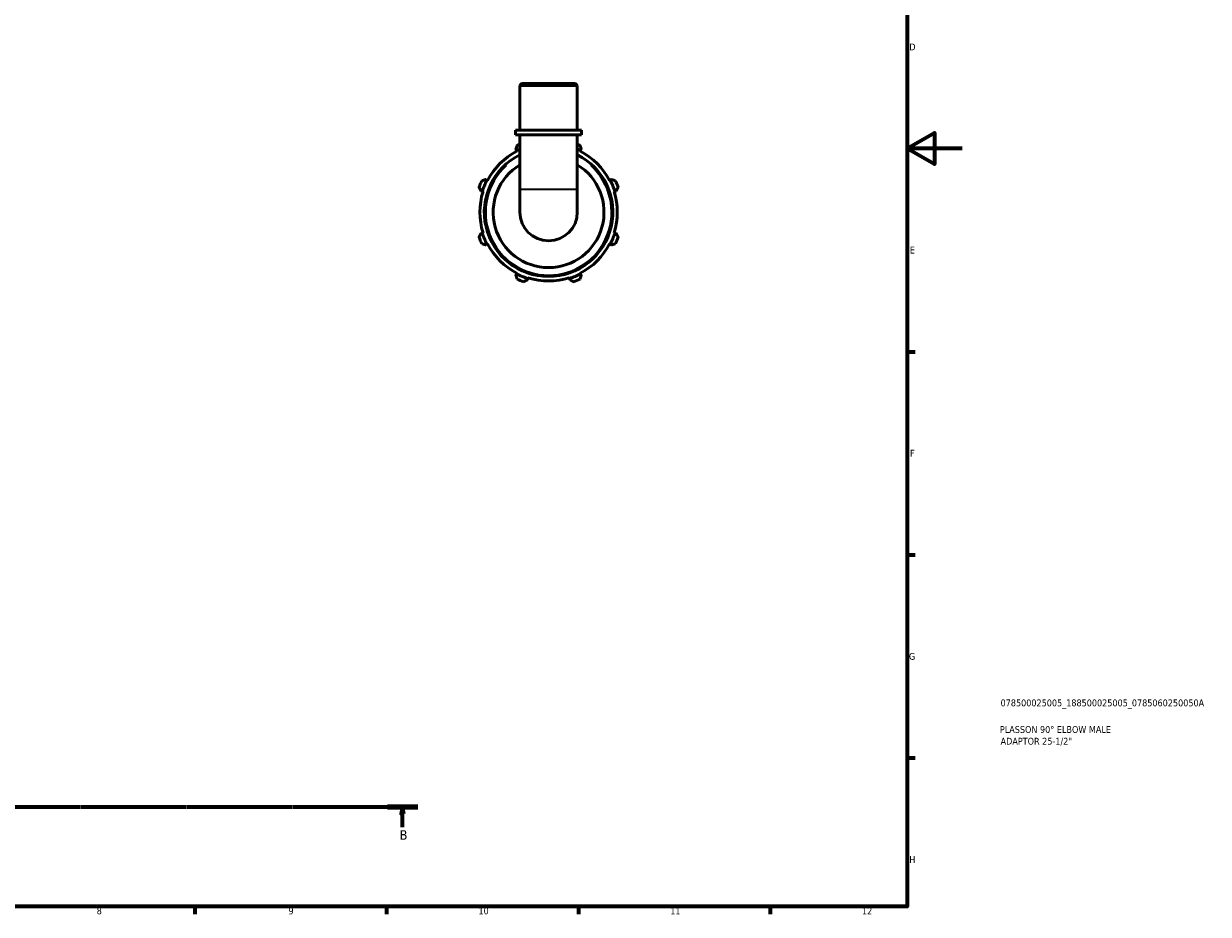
# Model space of a CAD drawing. Header units: millimetres. Extents: x 0 to 931, y 0 to 900.
# Tile 4 of 5: x 498 to 931, y 17 to 343. Entities that reach past the tile are written whole.
import ezdxf

# ---------------------------------------------------------------- set-up
doc = ezdxf.new("R2010")
doc.units = ezdxf.units.MM
doc.linetypes.add('CHAIN', pattern=[0.7087, 0.4724, -0.0591, 0.1181, -0.0591])
for name, color, linetype, lineweight in [('Border (ISO)', 7, 'Continuous', 70), ('Section Line (ISO)', 7, 'CHAIN', 70), ('Title (ISO)', 7, 'Continuous', 50), ('Visible (ISO)', 7, 'Continuous', 50), ('Visible Narrow (ISO)', 7, 'Continuous', 35)]:
    doc.layers.add(name, color=color, linetype=linetype, lineweight=lineweight)
doc.styles.add('Label Text (ISO)', font='tahoma.ttf')
doc.styles.add('Note Text (ISO)', font='tahoma.ttf')

# ---------------------------------------------------------------- blocks, each defined once
blk = doc.blocks.new('Borders Default Border')
at = {"layer": 'Border (ISO)'}
for p, q in [((821, 222.75), (823.9, 222.75)), ((821, 148.5), (823.9, 148.5)), ((821, 74.25), (823.9, 74.25)), ((560.67, 20), (560.67, 17.1)), ((630.75, 20), (630.75, 17.1)), ((700.83, 20), (700.83, 17.1)), ((770.92, 20), (770.92, 17.1))]:
    blk.add_line(p, q, dxfattribs=at)
at = {"layer": 'Border (ISO)', "flags": 128}
for points in [[(20, 20), (20, 574), (821, 574), (821, 20), (20, 20)], [(841, 297), (821, 297), (831, 302.77), (831, 291.23), (821, 297)]]:
    blk.add_lwpolyline(points, dxfattribs=at)
at = {"layer": 'Border (ISO)', "color": 232, "true_color": 0xca0064, "char_height": 2.5, "attachment_point": 7, "style": 'Note Text (ISO)'}
for s, insert in [('D', (821.73, 332.88)), ('E', (821.94, 258.63)), ('F', (822, 184.38)), ('G', (821.61, 110.08)), ('H', (821.74, 35.88)), ('8', (524.81, 17.04)), ('9', (594.88, 17.05)), ('10', (664.29, 17.05)), ('11', (734.37, 17.1)), ('12', (804.46, 17.1))]:
    blk.add_mtext(s, dxfattribs=dict(at, insert=insert))
blk = doc.blocks.new('Title Blocks ISO')
at = {"layer": 'Title (ISO)', "color": 232, "true_color": 0xca0064, "style": 'Note Text (ISO)'}
for tag, p in [('PART_NUMBER_001', (34.08, 73.13)), ('DESCRIPTION_001', (33.84, 63.4)), ('DESCRIPTION_002', (34.09, 59.12))]:
    blk.add_attdef(tag, p, '', height=2.5, dxfattribs=at)
blk = doc.blocks.new('2dTransSection0')
at = {"layer": 'Section Line (ISO)', "linetype": 'CHAIN'}
blk.add_line((231.29, 56.35), (642.09, 56.35), dxfattribs=at)
at = {"layer": 'Section Line (ISO)', "linetype": 'Continuous', "lineweight": 140}
for p, q in [((231.29, 56.35), (242.34, 56.35)), ((631.04, 56.35), (642.09, 56.35))]:
    blk.add_line(p, q, dxfattribs=at)
at = {"layer": 'Section Line (ISO)', "linetype": 'Continuous'}
for p, q in [((236.81, 56.35), (236.31, 53.85)), ((236.81, 53.85), (236.81, 56.35)), ((237.31, 53.85), (236.81, 56.35)), ((636.56, 56.35), (636.06, 53.85)), ((636.56, 53.85), (636.56, 56.35)), ((637.06, 53.85), (636.56, 56.35)), ((236.31, 53.85), (237.31, 53.85)), ((236.81, 48.9), (236.81, 53.85)), ((636.06, 53.85), (637.06, 53.85)), ((636.56, 48.9), (636.56, 53.85))]:
    blk.add_line(p, q, dxfattribs=at)
at = {"layer": 'Section Line (ISO)', "linetype": 'Continuous', "flags": 128}
for points in [[(237.31, 53.85), (236.81, 56.35), (236.31, 53.85), (237.31, 53.85)], [(637.06, 53.85), (636.56, 56.35), (636.06, 53.85), (637.06, 53.85)]]:
    blk.add_lwpolyline(points, dxfattribs=at)
at = {"layer": 'Section Line (ISO)'}
for points in [[(237.31, 53.85), (236.81, 56.35), (236.31, 53.85), (237.31, 53.85)], [(637.06, 53.85), (636.56, 56.35), (636.06, 53.85), (637.06, 53.85)]]:
    blk.add_solid(points, dxfattribs=at)
at = {"layer": 'Section Line (ISO)', "char_height": 3.5, "attachment_point": 7, "style": 'Label Text (ISO)'}
for insert in [(235.75, 44.35), (635.5, 44.35)]:
    blk.add_mtext('B', dxfattribs=dict(at, insert=insert))

msp = doc.modelspace()

# ---------------------------------------------------------------- linework, layer by layer
at = {"layer": 'Visible (ISO)'}
for p, q in [((680.072, 320.719), (679.443, 320.091)), ((680.072, 320.719), (699.77, 320.719)), ((699.77, 320.719), (700.398, 320.091)), ((700.398, 320.091), (679.443, 320.091)), ((679.443, 303.719), (679.443, 320.091)), ((700.398, 303.719), (700.398, 320.091)), ((701.97, 303.719), (677.872, 303.719)), ((677.872, 302.019), (677.872, 303.719)), ((701.97, 302.019), (701.97, 303.719)), ((701.97, 302.019), (677.872, 302.019)), ((679.443, 302.019), (679.443, 282.101)), ((700.398, 302.019), (700.398, 282.101)), ((677.952, 296.711), (678.202, 296.232)), ((678.202, 296.232), (678.326, 295.992)), ((701.515, 295.992), (701.64, 296.232)), ((701.64, 296.232), (701.889, 296.711)), ((665.201, 281.514), (665.716, 281.351)), ((667.409, 285.439), (666.93, 285.688)), ((667.648, 285.314), (667.409, 285.439)), ((679.443, 282.101), (679.443, 273.719)), ((700.398, 273.719), (700.398, 282.101)), ((712.433, 285.439), (712.194, 285.314)), ((712.912, 285.688), (712.433, 285.439)), ((714.126, 281.351), (714.641, 281.514)), ((665.716, 281.351), (665.973, 281.27)), ((713.869, 281.27), (714.126, 281.351)), ((665.716, 266.088), (665.201, 265.925)), ((665.973, 266.169), (665.716, 266.088)), ((714.126, 266.088), (713.869, 266.169)), ((714.641, 265.925), (714.126, 266.088)), ((666.93, 261.751), (667.409, 262)), ((667.409, 262), (667.648, 262.125)), ((712.194, 262.125), (712.433, 262)), ((712.433, 262), (712.912, 261.751)), ((678.202, 251.207), (677.952, 250.728)), ((678.326, 251.447), (678.202, 251.207)), ((701.64, 251.207), (701.515, 251.447)), ((701.889, 250.728), (701.64, 251.207)), ((682.127, 248.999), (682.289, 249.514)), ((682.289, 249.514), (682.37, 249.772)), ((697.472, 249.772), (697.553, 249.514)), ((697.553, 249.514), (697.715, 248.999))]:
    msp.add_line(p, q, dxfattribs=at)
for radius, start, end in [(23.49, 116.48995, 63.51005), (25.11, 117.5, 152.5), (25.38, 114.38242, 117.5), (27, 112.83356, 115.20802), (27, 64.79198, 67.16644), (25.38, 62.5, 65.61758), (25.11, 27.5, 62.5), (20.25, 121.15851, 58.84149), (27, 154.79198, 160.20802), (25.38, 152.5, 162.5), (25.38, 17.5, 27.5), (27, 19.79198, 25.20802), (25.11, 162.5, 197.5), (25.11, 342.5, 17.5), (10.477, 180, 0), (27, 199.79198, 205.20802), (25.38, 197.5, 207.5), (25.38, 332.5, 342.5), (27, 334.79198, 340.20802), (25.11, 207.5, 242.5), (25.11, 297.5, 332.5), (25.38, 242.5, 252.5), (25.38, 287.5, 297.5), (27, 244.79198, 250.20802), (25.11, 252.5, 287.5), (27, 289.79198, 295.20802)]:
    msp.add_arc((689.921, 273.719), radius, start, end, dxfattribs=at)
for points, weights in [([(678.421, 298.148), (678.182, 297.415), (677.952, 296.711)], [1.01842827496, 1.01300129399, 1.00678069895]), ([(701.889, 296.711), (701.66, 297.415), (701.42, 298.148)], [1.00678069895, 1.01300129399, 1.01842827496]), ([(664.516, 282.862), (664.865, 282.174), (665.201, 281.514)], [1.01842827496, 1.01300129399, 1.00678069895]), ([(666.93, 285.688), (666.226, 285.458), (665.492, 285.219)], [1.00678069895, 1.01300129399, 1.01842827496]), ([(714.35, 285.219), (713.616, 285.458), (712.912, 285.688)], [1.01842827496, 1.01300129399, 1.00678069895]), ([(714.641, 281.514), (714.977, 282.174), (715.326, 282.862)], [1.00678069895, 1.01300129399, 1.01842827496]), ([(665.201, 265.925), (664.865, 265.265), (664.516, 264.577)], [1.00678069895, 1.01300129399, 1.01842827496]), ([(715.326, 264.577), (714.977, 265.265), (714.641, 265.925)], [1.01842827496, 1.01300129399, 1.00678069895]), ([(665.492, 262.22), (666.226, 261.981), (666.93, 261.751)], [1.01842827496, 1.01300129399, 1.00678069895]), ([(712.912, 261.751), (713.616, 261.981), (714.35, 262.22)], [1.00678069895, 1.01300129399, 1.01842827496]), ([(677.952, 250.728), (678.182, 250.024), (678.421, 249.291)], [1.00678069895, 1.01300129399, 1.01842827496]), ([(680.779, 248.314), (681.466, 248.664), (682.127, 248.999)], [1.01842827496, 1.01300129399, 1.00678069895]), ([(697.715, 248.999), (698.376, 248.664), (699.063, 248.314)], [1.00678069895, 1.01300129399, 1.01842827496]), ([(701.42, 249.291), (701.66, 250.024), (701.889, 250.728)], [1.01842827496, 1.01300129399, 1.00678069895])]:
    msp.add_rational_spline(points, weights, degree=2, dxfattribs=at)
at = {"layer": 'Visible Narrow (ISO)'}
msp.add_line((679.572, 282.101), (700.269, 282.101), dxfattribs=at)
msp.add_arc((689.921, 273.719), 22.99, 132.4014, 47.5986, dxfattribs=at)

# ---------------------------------------------------------------- block references
msp.add_blockref('Borders Default Border', (0, 0))
msp.add_blockref('Title Blocks ISO', (821, 20)).add_auto_attribs({'PART_NUMBER_001': '078500025005_188500025005_0785060250050A', 'DESCRIPTION_001': 'PLASSON 90° ELBOW MALE', 'DESCRIPTION_002': 'ADAPTOR 25-1/2"'})
at = {"layer": 'Section Line (ISO)'}
msp.add_blockref('2dTransSection0', (0, 0), dxfattribs=at)

doc.saveas('drawing.dxf')
